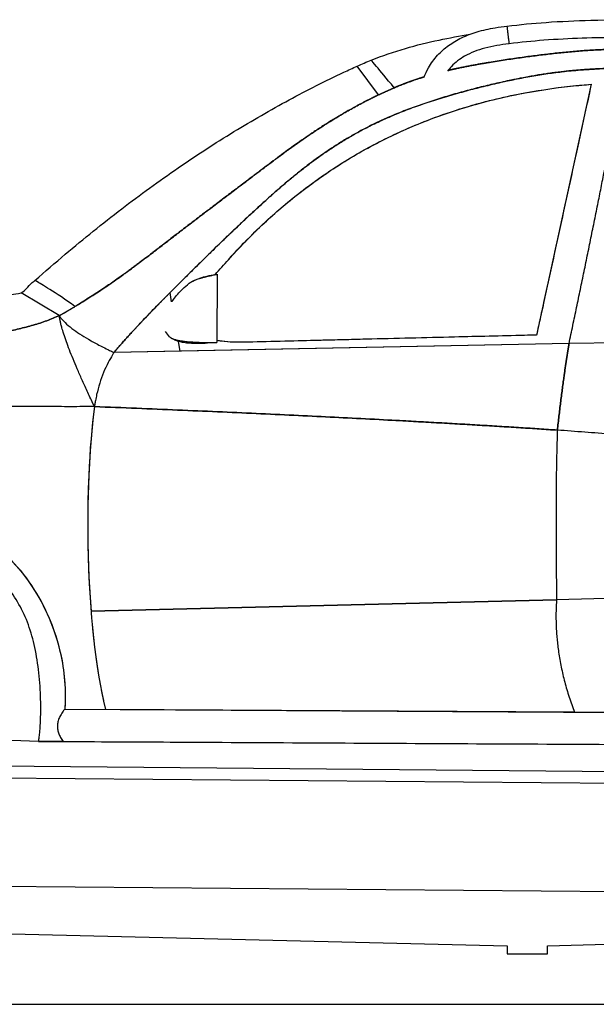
# Model space of a CAD drawing. Header units: millimetres. Extents: x -411 to 6777, y 0 to 7277.
# Tile 3 of 16: x 1685 to 3122, y 0 to 2454. Entities that reach past the tile are written whole.
import ezdxf

# ---------------------------------------------------------------- set-up
doc = ezdxf.new("R2010")
doc.units = ezdxf.units.MM
doc.linetypes.add('AM_DIN_F_W050', pattern=[6.25, 4.75, -1.5])
for name, color, linetype, lineweight in [('AM_3', 6, 'AM_DIN_F_W050', 25), ('car', 10, 'Continuous', 25), ('Gebäude', 7, 'Continuous', 25), ('Plattform', 7, 'Continuous', 25)]:
    doc.layers.add(name, color=color, linetype=linetype, lineweight=lineweight)
doc.layers.get('AM_3').off()

# ---------------------------------------------------------------- blocks, each defined once
blk = doc.blocks.new('UG Plattfrom Gl550')
at = {"layer": 'Plattform'}
for p, q in [((498.3, 603.8), (5435.1, 560.7)), ((5429.8, 530.7), (503, 573.7)), ((5347, 261.5), (621.4, 302.7))]:
    blk.add_line(p, q, dxfattribs=at)
blk = doc.blocks.new('Gebäude_390_GT240')
at = {"layer": 'Gebäude'}
for p, q in [((630.1, 200), (2900, 146.1)), ((3000, 146.1), (5231.6, 200)), ((2900, 146.1), (2900, 126.1)), ((2900, 126.1), (3000, 126.1)), ((3000, 126.1), (3000, 146.1)), ((0, 0), (5900, 0))]:
    blk.add_line(p, q, dxfattribs=at)
blk = doc.blocks.new('car_210_UG')
at = {"layer": 'car'}
for p, q in [((2904.2, 2393.5), (2904.2, 2393.5)), ((2904.2, 2393.5), (2904.2, 2393.5)), ((2578.7, 2266.5), (2525.9, 2338.1)), ((2578.7, 2266.5), (2525.9, 2338.1)), ((3109.2, 2292.8), (2972.8, 1667.8)), ((2177.3, 1819.4), (2176, 1649.4)), ((2177.3, 1819.4), (2176, 1649.4)), ((1783.6, 1716.2), (1688.3, 1772.8)), ((1783.6, 1716.2), (1688.3, 1772.8)), ((2063.5, 1750.4), (2059.6, 1773.6)), ((2063.5, 1750.4), (2059.6, 1773.6)), ((3053.7, 1646.5), (1919.9, 1624.2)), ((2084.5, 1627.5), (2080.3, 1652.1)), ((2084.5, 1627.5), (2080.3, 1652.1)), ((3053.7, 1646.5), (2084.5, 1627.5)), ((2972.8, 1667.8), (2255.3, 1650.2)), ((3969.3, 1662.9), (3053.7, 1646.5)), ((3969.3, 1662.9), (3053.7, 1646.5)), ((2084.5, 1627.5), (1919.9, 1624.2)), ((3022.7, 1008.2), (1862.6, 980.1)), ((1862.6, 980.1), (3022.7, 1008.2)), ((3637, 1023.1), (3022.7, 1008.2)), ((3637, 1023.1), (3022.7, 1008.2)), ((1797.4, 735.8), (3547.2, 725)), ((3067.3, 727.9), (1899.1, 735.1)), ((3547.2, 725), (3067.3, 727.9)), ((1732, 655.3), (1665.5, 657.6)), ((1793.2, 655.1), (3521.4, 645.8))]:
    blk.add_line(p, q, dxfattribs=at)
for points, degree, knots in [([(2899.1, 2437.5), (2931.4, 2441.8), (2963.9, 2444.8), (3033.5, 2449.7), (3070.7, 2451.3), (3155.3, 2453.6), (3202.8, 2453.8), (3261.4, 2453.2), (3272.5, 2453), (3283.7, 2452.8)], 3, [0, 0, 0, 0, 9.77904, 9.77904, 20.941812, 20.941812, 35.179557, 35.179557, 38.521706, 38.521706, 38.521706, 38.521706]), ([(2692.1, 2309.4), (2695.3, 2317.9), (2699.2, 2326.2), (2709.9, 2345.1), (2717.5, 2355.6), (2734.3, 2374), (2743.6, 2382.2), (2763.8, 2396.8), (2774.8, 2403.2), (2798.6, 2414.5), (2811.5, 2419.4), (2839.4, 2427.8), (2854.5, 2431.1), (2879.5, 2435.2), (2889.3, 2436.5), (2899.1, 2437.5)], 3, [1.264234, 1.264234, 1.264234, 1.264234, 3.985426, 3.985426, 7.804494, 7.804494, 11.486661, 11.486661, 15.274311, 15.274311, 19.381898, 19.381898, 24.012787, 24.012787, 26.971741, 26.971741, 26.971741, 26.971741]), ([(2899.1, 2437.3), (2899.1, 2437.3), (2899.1, 2437.3), (2899.1, 2436.9), (2899.2, 2436.3), (2899.5, 2433.9), (2899.7, 2431.9), (2900.1, 2428.2), (2900.3, 2426.5), (2900.7, 2423.1), (2900.9, 2421.6), (2901.2, 2418.5), (2901.4, 2417), (2901.6, 2415.5)], 3, [-3.997518, -3.997518, -3.997518, -3.997518, -3.942916, -3.942916, -3.009067, -3.009067, -1.744408, -1.744408, -0.986521, -0.986521, -0.46223, -0.46223, 0, 0, 0, 0]), ([(2560.9, 2352.9), (2588.7, 2364), (2617.1, 2373.8), (2673.7, 2390.3), (2701.8, 2397.2), (2755.5, 2408.5), (2781.2, 2413.1), (2806.9, 2417.4)], 3, [0, 0, 0, 0, 8.997973, 8.997973, 17.660942, 17.660942, 25.477208, 25.477208, 25.477208, 25.477208]), ([(2901.6, 2415.5), (2901.7, 2414.3), (2901.9, 2413.1), (2902.1, 2410.9), (2902.3, 2409.8), (2902.6, 2406.7), (2902.8, 2405), (2903.3, 2400.5), (2903.6, 2398.1), (2904.1, 2394.6), (2904.2, 2393.6), (2904.2, 2393.5)], 3, [-17.744996, -17.744996, -17.744996, -17.744996, -17.385315, -17.385315, -17.026337, -17.026337, -16.295265, -16.295265, -14.840371, -14.840371, -13.313088, -13.313088, -13.313088, -13.313088]), ([(3282.2, 2408.6), (3248.9, 2409.2), (3215.5, 2409.4), (3118.5, 2408.9), (3054.6, 2407.1), (2962, 2400.2), (2933, 2397.4), (2904.2, 2393.5)], 3, [0, 0, 0, 0, 10.000544, 10.000544, 29.129081, 29.129081, 37.858401, 37.858401, 37.858401, 37.858401]), ([(2904.2, 2393.5), (2883.8, 2391.5), (2863.5, 2388.2), (2826.4, 2378), (2809.3, 2371.6), (2781.6, 2355.8), (2770.2, 2347.2), (2757.1, 2333.5), (2753.8, 2329.6), (2750.8, 2325.5)], 3, [0, 0, 0, 0, 6.135353, 6.135353, 11.537833, 11.537833, 15.712701, 15.712701, 17.234041, 17.234041, 17.234041, 17.234041]), ([(2752, 2327.2), (2774.7, 2332.5), (2853.9, 2349), (3003.9, 2369.2), (3156.2, 2388.1), (3462.1, 2371.3), (3590.1, 2362.2), (3719.6, 2326.8), (3789, 2302.8), (3804.4, 2297.2)], 4, [0.3893435, 0.3893435, 0.3893435, 0.3893435, 0.3893435, 0.4187311, 0.4880978, 0.5580363, 0.6275161, 0.6964337, 0.7167069, 0.7167069, 0.7167069, 0.7167069, 0.7167069]), ([(3804.4, 2297.2), (3789, 2302.8), (3719.6, 2326.8), (3590.1, 2362.2), (3462.1, 2371.3), (3156.2, 2388.1), (3003.9, 2369.2), (2853.9, 2349), (2774.7, 2332.5), (2752, 2327.2)], 4, [-0.7167069, -0.7167069, -0.7167069, -0.7167069, -0.7167069, -0.6964337, -0.6275161, -0.5580363, -0.4880978, -0.4187311, -0.3893435, -0.3893435, -0.3893435, -0.3893435, -0.3893435]), ([(1723, 1803.9), (1747.9, 1826), (1773.1, 1847.8), (1844.6, 1908.1), (1891.4, 1945.8), (1985.1, 2017.5), (2032, 2051.5), (2125.3, 2115.7), (2171.6, 2145.9), (2263.9, 2202.4), (2309.8, 2228.9), (2401.2, 2278.2), (2446.7, 2301.2), (2503.8, 2328), (2514.8, 2333.1), (2525.9, 2338.1)], 3, [0, 0, 0, 0, 10.000745, 10.000745, 28.029087, 28.029087, 45.39996, 45.39996, 61.987001, 61.987001, 77.873249, 77.873249, 93.144914, 93.144914, 96.792036, 96.792036, 96.792036, 96.792036]), ([(1919.9, 1624.2), (1989.6, 1710.1), (2242.1, 1951.9), (2364.4, 2081.7), (2627.5, 2237.5), (2953.7, 2318.6), (3130.7, 2339.6), (3557.4, 2330.6), (3859.6, 2219.6), (4176.6, 2088.8), (4387.2, 1816.4), (4441.1, 1729.3)], 4, [0, 0, 0, 0, 0, 0.218342, 0.304256, 0.388323, 0.481285, 0.576717, 0.671011, 0.769657, 1, 1, 1, 1, 1]), ([(3191.2, 2333.3), (3148.9, 2332.7), (3040.3, 2328.1), (2914.2, 2308.8), (2627.5, 2237.5), (2403.6, 2104.9), (2290.3, 1999.7), (2144.8, 1859.5), (2059.6, 1773.6)], 4, [-0.5332758, -0.5332758, -0.5332758, -0.5332758, -0.5332758, -0.4812849, -0.3883234, -0.3042561, -0.2183425, -0.0717077, -0.0717077, -0.0717077, -0.0717077, -0.0717077]), ([(2618.1, 2284.1), (2598.5, 2307.8), (2583.6, 2325.7), (2567.2, 2345.3), (2563.1, 2350.3), (2561.3, 2352.4), (2561.1, 2352.6), (2560.9, 2352.8), (2560.9, 2352.9), (2560.9, 2352.9)], 3, [0, 0, 0, 0, 35.456812, 35.456812, 59.980561, 59.980561, 64.561387, 64.561387, 67.046567, 67.046567, 67.046567, 67.046567]), ([(2618.1, 2284.1), (2598.5, 2307.8), (2583.6, 2325.7), (2567.2, 2345.3), (2563.1, 2350.3), (2561.3, 2352.4), (2561.1, 2352.6), (2560.9, 2352.8), (2560.9, 2352.9), (2560.9, 2352.9)], 3, [0, 0, 0, 0, 35.456812, 35.456812, 59.980561, 59.980561, 64.561387, 64.561387, 67.046567, 67.046567, 67.046567, 67.046567]), ([(1783.6, 1716.2), (1931.9, 1801.1), (1994.7, 1861.1), (2229.8, 2034.7), (2415.3, 2178), (2542.3, 2251.8), (2627.9, 2290.2), (2681.9, 2307.9), (2692.8, 2311.2)], 4, [0, 0, 0, 0, 0, 0.1645444, 0.2276337, 0.2904721, 0.3537602, 0.3692482, 0.3692482, 0.3692482, 0.3692482, 0.3692482]), ([(2692.8, 2311.2), (2681.9, 2307.9), (2662.6, 2301.6), (2644.1, 2294.8), (2626.1, 2287.5), (2618.1, 2284.1)], 4, [-0.36924822, -0.36924822, -0.36924822, -0.36924822, -0.36924822, -0.3537602, -0.34107494, -0.34107494, -0.34107494, -0.34107494, -0.34107494]), ([(2204.8, 1855.4), (2233.2, 1887.2), (2263.1, 1917.8), (2308.2, 1959.9), (2322.1, 1972.4), (2362.9, 2007.3), (2390.2, 2028.8), (2436.7, 2062.5), (2455.6, 2075.5), (2511.4, 2111.5), (2549.3, 2133.2), (2627.5, 2172.6), (2667.4, 2190.2), (2763.8, 2226.9), (2820.5, 2244), (2915.5, 2266.3), (2953.2, 2273.6), (3030.4, 2285.3), (3069.8, 2289.8), (3109.2, 2292.8)], 3, [0, 0, 0, 0, 12.91931, 12.91931, 18.550502, 18.550502, 29.024386, 29.024386, 35.948736, 35.948736, 49.138717, 49.138717, 62.34892, 62.34892, 80.229151, 80.229151, 91.83023, 91.83023, 103.771275, 103.771275, 103.771275, 103.771275]), ([(2204.8, 1855.4), (2224.5, 1877.4), (2244.9, 1899), (2266.1, 1919.9), (2286.6, 1940.1), (2307.7, 1959.8), (2329.6, 1978.7), (2345.1, 1992.2), (2360.9, 2005.3), (2376.9, 2017.9), (2400.3, 2036.4), (2424.3, 2054), (2449, 2070.8), (2479.2, 2091.4), (2510.4, 2110.6), (2542.4, 2128.5), (2573.6, 2145.9), (2605.6, 2162), (2638.2, 2176.7), (2660, 2186.5), (2682, 2195.7), (2704.4, 2204.3), (2737, 2216.8), (2770, 2227.9), (2803.4, 2237.8), (2849.8, 2251.5), (2897.1, 2262.7), (2944.8, 2271.5), (2971.9, 2276.6), (2999.3, 2280.8), (3026.7, 2284.4), (3046.2, 2286.9), (3065.7, 2289), (3085.3, 2290.8), (3093.2, 2291.5), (3101.2, 2292.2), (3109.2, 2292.8)], 3, [0, 0, 0, 0, 8.965766, 8.965766, 8.965766, 17.654018, 17.654018, 17.654018, 23.811707, 23.811707, 23.811707, 32.824354, 32.824354, 32.824354, 43.905973, 43.905973, 43.905973, 54.694049, 54.694049, 54.694049, 61.916239, 61.916239, 61.916239, 72.438578, 72.438578, 72.438578, 87.084642, 87.084642, 87.084642, 95.427959, 95.427959, 95.427959, 101.358107, 101.358107, 101.358107, 103.771275, 103.771275, 103.771275, 103.771275]), ([(3109.2, 2292.8), (3107, 2283.1), (3104.9, 2273.4), (3102.8, 2263.7), (3093.7, 2222), (3084.6, 2180.2), (3075.5, 2138.4), (3058.5, 2060.5), (3041.4, 1982.4), (3024.3, 1903.9), (3015.8, 1864.7), (3007.2, 1825.5), (2998.6, 1786.1), (2994.3, 1766.4), (2990, 1746.7), (2985.7, 1727), (2983, 1714.6), (2980.3, 1702.2), (2977.6, 1689.8), (2976, 1682.5), (2974.4, 1675.1), (2972.8, 1667.8)], 3, [-64.822443, -64.822443, -64.822443, -64.822443, -61.78166, -61.78166, -61.78166, -48.709101, -48.709101, -48.709101, -24.379614, -24.379614, -24.379614, -12.21487, -12.21487, -12.21487, -6.132499, -6.132499, -6.132499, -2.311323, -2.311323, -2.311323, -0.050127, -0.050127, -0.050127, -0.050127]), ([(2578.7, 2266.5), (2557.2, 2256.2), (2497.8, 2225.5), (2400.4, 2166.5), (2235.9, 2039.4), (2013.3, 1874.8), (1942.4, 1810.8), (1822.5, 1738.9)], 4, [-0.3252889, -0.3252889, -0.3252889, -0.3252889, -0.3252889, -0.2904721, -0.2276337, -0.1645444, -0.0115677, -0.0115677, -0.0115677, -0.0115677, -0.0115677]), ([(2116, 1802.1), (2122.2, 1805.2), (2128.2, 1807.6), (2140.3, 1811.8), (2146.4, 1813.6), (2159.3, 1816.7), (2166, 1817.9), (2172.7, 1818.9), (2174.1, 1819.1), (2175.5, 1819.2), (2175.8, 1819.2), (2176, 1819.3)], 3, [0, 0, 0, 0, 2.408629, 2.408629, 5.218131, 5.218131, 8.818777, 8.818777, 9.97146, 9.97146, 10.225601, 10.225601, 10.225601, 10.225601]), ([(1688.3, 1772.8), (1694.5, 1776.5), (1700, 1781.5), (1709.7, 1792.4), (1714.6, 1798.2), (1721.4, 1802.9), (1722.2, 1803.4), (1723, 1803.9)], 3, [0, 0, 0, 0, 2.168459, 2.168459, 4.394431, 4.394431, 4.667317, 4.667317, 4.667317, 4.667317]), ([(1822.5, 1738.9), (1798.5, 1756.4), (1777, 1770.7), (1744.5, 1791.4), (1733, 1798.2), (1725.5, 1802.5), (1724.3, 1803.2), (1723.2, 1803.8), (1723, 1803.9), (1723, 1803.9), (1723, 1803.9), (1723, 1803.9)], 3, [0, 0, 0, 0, 29.138736, 29.138736, 56.652867, 56.652867, 64.759262, 64.759262, 69.364427, 69.364427, 69.811859, 69.811859, 69.811859, 69.811859]), ([(1822.5, 1738.9), (1798.5, 1756.4), (1777, 1770.7), (1744.5, 1791.4), (1733, 1798.2), (1725.5, 1802.5), (1724.3, 1803.2), (1723.2, 1803.8), (1723, 1803.9), (1723, 1803.9), (1723, 1803.9), (1723, 1803.9)], 3, [0, 0, 0, 0, 29.138736, 29.138736, 56.652867, 56.652867, 64.759262, 64.759262, 69.364427, 69.364427, 69.811859, 69.811859, 69.811859, 69.811859]), ([(2064.5, 1751.8), (2065.7, 1753.3), (2066.9, 1754.9), (2074.6, 1764.9), (2082.3, 1774.1), (2096.2, 1787.8), (2101.3, 1792.4), (2106.6, 1796.5)], 3, [3.405904, 3.405904, 3.405904, 3.405904, 4.235808, 4.235808, 8.726509, 8.726509, 10.991864, 10.991864, 10.991864, 10.991864]), ([(513.8, 1484.5), (524.7, 1500.8), (536.6, 1516.5), (562.8, 1546.4), (577.1, 1560.6), (607.3, 1586.9), (623.2, 1598.9), (656.6, 1621.1), (674.2, 1631.3), (711.3, 1650.1), (731, 1658.7), (772.6, 1674.5), (794.7, 1681.5), (841.9, 1694.6), (867.1, 1700.3), (921.4, 1710.8), (950.6, 1715.2), (1014.3, 1723.3), (1049, 1726.5), (1126.9, 1732.5), (1170.1, 1734.8), (1275.3, 1739.6), (1337.3, 1741.8), (1478.8, 1749), (1558.4, 1754.6), (1654.4, 1767.5), (1671.4, 1770), (1688.3, 1772.8)], 3, [0.270374, 0.270374, 0.270374, 0.270374, 6.155284, 6.155284, 12.192442, 12.192442, 18.148157, 18.148157, 24.229064, 24.229064, 30.638781, 30.638781, 37.58993, 37.58993, 45.327132, 45.327132, 54.16917, 54.16917, 64.606569, 64.606569, 77.605324, 77.605324, 96.200424, 96.200424, 120.109088, 120.109088, 125.250386, 125.250386, 125.250386, 125.250386]), ([(1783.6, 1716.2), (1783.9, 1715.7), (1784.1, 1715.2), (1784.5, 1714.7), (1785.7, 1712.9), (1787, 1711), (1788.6, 1709), (1795.6, 1700.2), (1806.1, 1690.8), (1820.1, 1680.7), (1831.8, 1672.2), (1846, 1663.2), (1862.6, 1653.8), (1870.9, 1649.1), (1879.9, 1644.3), (1889.4, 1639.4), (1894.2, 1636.9), (1899.1, 1634.4), (1904.2, 1631.9), (1907.2, 1630.4), (1910.3, 1628.9), (1913.4, 1627.4), (1915.3, 1626.4), (1917.3, 1625.5), (1919.2, 1624.5), (1919.5, 1624.4), (1919.7, 1624.3), (1919.9, 1624.2)], 3, [0, 0, 0, 0, 0.019238, 0.019238, 0.019238, 0.093637, 0.093637, 0.093637, 0.432419, 0.432419, 0.432419, 0.71621, 0.71621, 0.71621, 0.858105, 0.858105, 0.858105, 0.929052, 0.929052, 0.929052, 0.971227, 0.971227, 0.971227, 0.997103, 0.997103, 0.997103, 1, 1, 1, 1]), ([(1783.6, 1716.2), (1783.9, 1715.7), (1784.1, 1715.2), (1784.5, 1714.7), (1785.7, 1712.9), (1787, 1711), (1788.6, 1709), (1795.6, 1700.2), (1806.1, 1690.8), (1820.1, 1680.7), (1831.8, 1672.2), (1846, 1663.2), (1862.6, 1653.8), (1870.9, 1649.1), (1879.9, 1644.3), (1889.4, 1639.4), (1894.2, 1636.9), (1899.1, 1634.4), (1904.2, 1631.9), (1907.2, 1630.4), (1910.3, 1628.9), (1913.4, 1627.4), (1915.3, 1626.4), (1917.3, 1625.5), (1919.2, 1624.5), (1919.5, 1624.4), (1919.7, 1624.3), (1919.9, 1624.2)], 3, [0, 0, 0, 0, 0.019238, 0.019238, 0.019238, 0.093637, 0.093637, 0.093637, 0.432419, 0.432419, 0.432419, 0.71621, 0.71621, 0.71621, 0.858105, 0.858105, 0.858105, 0.929052, 0.929052, 0.929052, 0.971227, 0.971227, 0.971227, 0.997103, 0.997103, 0.997103, 1, 1, 1, 1]), ([(2152.6, 1647.4), (2145.2, 1646.9), (2137.4, 1646.5), (2122.4, 1646.5), (2115.2, 1646.6), (2103.1, 1647.6), (2098.3, 1648.2), (2089.9, 1649.7), (2086.4, 1650.4), (2079.9, 1652.2), (2076.9, 1653.2), (2070.8, 1655.6), (2067.6, 1657.2), (2063.3, 1659.8), (2061.8, 1660.8), (2060.4, 1661.8)], 3, [4.210285, 4.210285, 4.210285, 4.210285, 7.247719, 7.247719, 9.832163, 9.832163, 11.419985, 11.419985, 12.516656, 12.516656, 13.450932, 13.450932, 14.516374, 14.516374, 15.14269, 15.14269, 15.14269, 15.14269]), ([(2255.3, 1650.2), (2237.1, 1649.5), (2219.4, 1649.5), (2203, 1650.8), (2193.5, 1651.5), (2184.5, 1652.7), (2176, 1654.3)], 3, [0, 0, 0, 0, 5.459323, 5.459323, 5.459323, 8.614484, 8.614484, 8.614484, 8.614484]), ([(2972.8, 1667.8), (2962.9, 1667.6), (2953, 1667.3), (2943.2, 1667.1), (2883.7, 1665.6), (2825.8, 1664.2), (2768.1, 1662.8), (2695.1, 1661), (2622.5, 1659.2), (2547.3, 1657.4), (2528.5, 1656.9), (2509.6, 1656.4), (2490.4, 1656), (2481.4, 1655.8), (2472.4, 1655.5), (2463.3, 1655.3), (2457.2, 1655.2), (2451, 1655), (2444.9, 1654.9), (2441.9, 1654.8), (2439, 1654.7), (2436.1, 1654.6), (2433.2, 1654.6), (2430.1, 1654.5), (2426.8, 1654.4), (2384.1, 1653.4), (2309.1, 1651.5), (2255.3, 1650.2)], 3, [-98.394615, -98.394615, -98.394615, -98.394615, -93.993674, -93.993674, -93.993674, -67.371772, -67.371772, -67.371772, -33.710856, -33.710856, -33.710856, -25.295627, -25.295627, -25.295627, -21.342008, -21.342008, -21.342008, -18.6805, -18.6805, -18.6805, -17.413348, -17.413348, -17.413348, -16.17151, -16.17151, -16.17151, -0.04994, -0.04994, -0.04994, -0.04994]), ([(1919.9, 1624.2), (1918.7, 1622.3), (1917.5, 1620.4), (1916.3, 1618.5), (1912.5, 1612.4), (1908.9, 1606.1), (1905.6, 1599.7), (1897.1, 1583.3), (1890, 1566), (1884.2, 1547.6), (1881.4, 1538.5), (1878.9, 1529), (1876.7, 1519.4), (1875.6, 1514.5), (1874.6, 1509.7), (1873.7, 1504.7), (1873.1, 1501.5), (1872.6, 1498.3), (1872.1, 1495.1), (1871.8, 1493.3), (1871.5, 1491.5), (1871.2, 1489.6)], 3, [-1, -1, -1, -1, -0.950775, -0.950775, -0.950775, -0.794395, -0.794395, -0.794395, -0.397197, -0.397197, -0.397197, -0.198599, -0.198599, -0.198599, -0.099299, -0.099299, -0.099299, -0.035932, -0.035932, -0.035932, 0, 0, 0, 0]), ([(1919.9, 1624.2), (1918.7, 1622.3), (1917.5, 1620.4), (1916.3, 1618.5), (1912.5, 1612.4), (1908.9, 1606.1), (1905.6, 1599.7), (1897.1, 1583.3), (1890, 1566), (1884.2, 1547.6), (1881.4, 1538.5), (1878.9, 1529), (1876.7, 1519.4), (1875.6, 1514.5), (1874.6, 1509.7), (1873.7, 1504.7), (1873.1, 1501.5), (1872.6, 1498.3), (1872.1, 1495.1), (1871.8, 1493.3), (1871.5, 1491.5), (1871.2, 1489.6)], 3, [-1, -1, -1, -1, -0.950775, -0.950775, -0.950775, -0.794395, -0.794395, -0.794395, -0.397197, -0.397197, -0.397197, -0.198599, -0.198599, -0.198599, -0.099299, -0.099299, -0.099299, -0.035932, -0.035932, -0.035932, 0, 0, 0, 0]), ([(864.6, 1000.3), (866.8, 1004.4), (869.1, 1008.5), (871.4, 1012.5), (874.2, 1017.4), (877, 1022.2), (879.9, 1026.9), (888.2, 1040.5), (897.2, 1053.6), (906.8, 1066.3), (923.9, 1088.8), (942.9, 1109.9), (963.5, 1129.2), (985.7, 1149.9), (1009.7, 1168.6), (1035.3, 1184.9), (1053.3, 1196.4), (1072.1, 1206.8), (1091.4, 1215.9), (1117.4, 1228.1), (1144.4, 1238), (1172.1, 1245.6), (1206, 1254.8), (1240.8, 1260.4), (1275.9, 1262.3), (1311.3, 1264.1), (1346.8, 1262.2), (1381.8, 1256.5), (1418.1, 1250.7), (1453.7, 1240.7), (1487.8, 1227), (1518.9, 1214.4), (1548.7, 1198.8), (1576.6, 1180.2), (1609.8, 1158.2), (1640.2, 1132.2), (1667.2, 1103), (1689.4, 1078.9), (1709.2, 1052.6), (1726.2, 1024.6), (1741.4, 999.6), (1754.3, 973.4), (1764.8, 946.2), (1774.9, 920.4), (1782.7, 893.8), (1788.2, 866.8), (1792.7, 844.7), (1795.7, 822.5), (1797.2, 800.5), (1797.7, 793.4), (1798, 786.3), (1798.2, 779.2), (1798.3, 774.5), (1798.4, 769.8), (1798.4, 765.2), (1798.4, 762.1), (1798.3, 759), (1798.3, 755.9), (1798.2, 753), (1798.1, 750.1), (1798, 747.3), (1797.9, 745.2), (1797.8, 743.1), (1797.7, 741), (1797.6, 739.3), (1797.5, 737.6), (1797.4, 735.8)], 3, [-138.45697, -138.45697, -138.45697, -138.45697, -137.055536, -137.055536, -137.055536, -135.388946, -135.388946, -135.388946, -130.628461, -130.628461, -130.628461, -122.168917, -122.168917, -122.168917, -113.092518, -113.092518, -113.092518, -106.696109, -106.696109, -106.696109, -98.112754, -98.112754, -98.112754, -87.618376, -87.618376, -87.618376, -77.024419, -77.024419, -77.024419, -66.022833, -66.022833, -66.022833, -55.972062, -55.972062, -55.972062, -44.051267, -44.051267, -44.051267, -34.236995, -34.236995, -34.236995, -25.510031, -25.510031, -25.510031, -17.211209, -17.211209, -17.211209, -10.421535, -10.421535, -10.421535, -8.225168, -8.225168, -8.225168, -6.761349, -6.761349, -6.761349, -5.779988, -5.779988, -5.779988, -4.868611, -4.868611, -4.868611, -4.186401, -4.186401, -4.186401, -3.631861, -3.631861, -3.631861, -3.631861]), ([(864.6, 1000.3), (868.1, 1006.8), (871.7, 1013.2), (890.9, 1045.6), (908.7, 1070.2), (962.9, 1132.4), (1003.2, 1166), (1087.7, 1216.5), (1130.6, 1234.6), (1208.6, 1255.2), (1242.6, 1260.5), (1310, 1264), (1343.1, 1262.4), (1416.5, 1251.4), (1456.3, 1240.2), (1530.7, 1209), (1565.2, 1189.4), (1620.9, 1148.3), (1643.2, 1128.5), (1684.8, 1084.3), (1703.8, 1059.9), (1737, 1007.9), (1751.2, 980.3), (1774.6, 922), (1783.6, 891.3), (1794.1, 836.2), (1796.9, 812.1), (1798.7, 770.4), (1798.5, 752.9), (1797.4, 735.8)], 3, [-138.45697, -138.45697, -138.45697, -138.45697, -136.252918, -136.252918, -127.187492, -127.187492, -111.604754, -111.604754, -97.774646, -97.774646, -87.518047, -87.518047, -77.626977, -77.626977, -65.326261, -65.326261, -53.494168, -53.494168, -44.571649, -44.571649, -35.338748, -35.338748, -26.083345, -26.083345, -16.541869, -16.541869, -9.16094, -9.16094, -3.631861, -3.631861, -3.631861, -3.631861]), ([(1732, 655.3), (1732.6, 658.7), (1733.2, 662.4), (1733.7, 666.4), (1734.3, 670.7), (1734.8, 675.4), (1735.2, 680.4), (1736, 689), (1736.5, 698.5), (1736.9, 708.6), (1737.6, 726.9), (1737.7, 747.2), (1736.9, 768.1), (1736.1, 789.8), (1734.5, 812.3), (1731.8, 834.2), (1729.2, 855.6), (1725.6, 876.6), (1721, 896.6), (1716.4, 916.1), (1710.8, 934.7), (1704.1, 952.2), (1697.2, 970), (1689.1, 986.7), (1679.7, 1002.6), (1670.2, 1018.7), (1659.3, 1034.1), (1646.9, 1049.1), (1635.2, 1063.3), (1622.1, 1077.3), (1607.9, 1090.8), (1587.8, 1109.9), (1565.3, 1128.2), (1541.3, 1144.4), (1525.3, 1155.2), (1508.7, 1165.1), (1491.6, 1173.6), (1470.5, 1184.2), (1448.7, 1193), (1426.4, 1199.7), (1401.8, 1207.2), (1376.5, 1212.3), (1350.7, 1215.4), (1325.5, 1218.4), (1299.7, 1219.4), (1273.7, 1218.2), (1246.6, 1216.9), (1219.3, 1213.3), (1192.2, 1206.7), (1167.6, 1200.7), (1143.2, 1192.4), (1119.6, 1181.7), (1094, 1170.1), (1069.2, 1155.8), (1046.2, 1139.4), (1026.5, 1125.4), (1008.2, 1109.9), (991.6, 1093.5), (974.3, 1076.4), (958.8, 1058.3), (945.4, 1039.5), (925.5, 1011.8), (910, 982.9), (898.2, 953.6), (885.1, 921.2), (876.5, 888.4), (871.3, 855.8), (866.7, 826.7), (864.8, 797.8), (864.7, 769.3), (864.7, 755), (865.2, 740.9), (866.1, 726.8), (866.5, 719.6), (867, 712.4), (867.6, 705.3), (868.1, 700.2), (868.5, 695.1), (869, 690), (869.2, 688.2), (869.4, 686.5), (869.6, 684.7)], 3, [0, 0, 0, 0, 0.011018, 0.011018, 0.011018, 0.023022, 0.023022, 0.023022, 0.043824, 0.043824, 0.043824, 0.081713, 0.081713, 0.081713, 0.121324, 0.121324, 0.121324, 0.159864, 0.159864, 0.159864, 0.197441, 0.197441, 0.197441, 0.235401, 0.235401, 0.235401, 0.273728, 0.273728, 0.273728, 0.310088, 0.310088, 0.310088, 0.361343, 0.361343, 0.361343, 0.395554, 0.395554, 0.395554, 0.437791, 0.437791, 0.437791, 0.484325, 0.484325, 0.484325, 0.529861, 0.529861, 0.529861, 0.577215, 0.577215, 0.577215, 0.620142, 0.620142, 0.620142, 0.666757, 0.666757, 0.666757, 0.706648, 0.706648, 0.706648, 0.748381, 0.748381, 0.748381, 0.810125, 0.810125, 0.810125, 0.878264, 0.878264, 0.878264, 0.939132, 0.939132, 0.939132, 0.969566, 0.969566, 0.969566, 0.985066, 0.985066, 0.985066, 0.996143, 0.996143, 0.996143, 1, 1, 1, 1]), ([(1732, 655.3), (1732.6, 658.7), (1733.2, 662.4), (1733.7, 666.4), (1734.3, 670.7), (1734.8, 675.4), (1735.2, 680.4), (1736, 689), (1736.5, 698.5), (1736.9, 708.6), (1737.6, 726.9), (1737.7, 747.2), (1736.9, 768.1), (1736.1, 789.8), (1734.5, 812.3), (1731.8, 834.2), (1729.2, 855.6), (1725.6, 876.6), (1721, 896.6), (1716.4, 916.1), (1710.8, 934.7), (1704.1, 952.2), (1697.2, 970), (1689.1, 986.7), (1679.7, 1002.6), (1670.2, 1018.7), (1659.3, 1034.1), (1646.9, 1049.1), (1635.2, 1063.3), (1622.1, 1077.3), (1607.9, 1090.8), (1587.8, 1109.9), (1565.3, 1128.2), (1541.3, 1144.4), (1525.3, 1155.2), (1508.7, 1165.1), (1491.6, 1173.6), (1470.5, 1184.2), (1448.7, 1193), (1426.4, 1199.7), (1401.8, 1207.2), (1376.5, 1212.3), (1350.7, 1215.4), (1325.5, 1218.4), (1299.7, 1219.4), (1273.7, 1218.2), (1246.6, 1216.9), (1219.3, 1213.3), (1192.2, 1206.7), (1167.6, 1200.7), (1143.2, 1192.4), (1119.6, 1181.7), (1094, 1170.1), (1069.2, 1155.8), (1046.2, 1139.4), (1026.5, 1125.4), (1008.2, 1109.9), (991.6, 1093.5), (974.3, 1076.4), (958.8, 1058.3), (945.4, 1039.5), (925.5, 1011.8), (910, 982.9), (898.2, 953.6), (885.1, 921.2), (876.5, 888.4), (871.3, 855.8), (866.7, 826.7), (864.8, 797.8), (864.7, 769.3), (864.7, 755), (865.2, 740.9), (866.1, 726.8), (866.5, 719.6), (867, 712.4), (867.6, 705.3), (868.1, 700.2), (868.5, 695.1), (869, 690), (869.2, 688.2), (869.4, 686.5), (869.6, 684.7)], 3, [0, 0, 0, 0, 0.011018, 0.011018, 0.011018, 0.023022, 0.023022, 0.023022, 0.043824, 0.043824, 0.043824, 0.081713, 0.081713, 0.081713, 0.121324, 0.121324, 0.121324, 0.159864, 0.159864, 0.159864, 0.197441, 0.197441, 0.197441, 0.235401, 0.235401, 0.235401, 0.273728, 0.273728, 0.273728, 0.310088, 0.310088, 0.310088, 0.361343, 0.361343, 0.361343, 0.395554, 0.395554, 0.395554, 0.437791, 0.437791, 0.437791, 0.484325, 0.484325, 0.484325, 0.529861, 0.529861, 0.529861, 0.577215, 0.577215, 0.577215, 0.620142, 0.620142, 0.620142, 0.666757, 0.666757, 0.666757, 0.706648, 0.706648, 0.706648, 0.748381, 0.748381, 0.748381, 0.810125, 0.810125, 0.810125, 0.878264, 0.878264, 0.878264, 0.939132, 0.939132, 0.939132, 0.969566, 0.969566, 0.969566, 0.985066, 0.985066, 0.985066, 0.996143, 0.996143, 0.996143, 1, 1, 1, 1]), ([(1874.8, 864.7), (1875.5, 859.7), (1876.8, 850), (1878.3, 840.2), (1879.9, 830), (1880.7, 824.9)], 4, [0.436773, 0.436773, 0.436773, 0.436773, 0.436773, 0.5128703, 0.5860136, 0.5860136, 0.5860136, 0.5860136, 0.5860136]), ([(1888, 784.2), (1888.6, 781), (1890.2, 773.3), (1891.7, 766.1), (1893.3, 758.6), (1894.3, 754.3)], 4, [0.7384657, 0.7384657, 0.7384657, 0.7384657, 0.7384657, 0.7929136, 0.8711376, 0.8711376, 0.8711376, 0.8711376, 0.8711376]), ([(1793.2, 655.1), (1783, 655.1), (1772.7, 655.2), (1762.4, 655.2), (1754.5, 655.2), (1746.6, 655.3), (1738.7, 655.3), (1736.5, 655.3), (1734.3, 655.3), (1732, 655.3)], 3, [0, 0, 0, 0, 3.078917, 3.078917, 3.078917, 5.449118, 5.449118, 5.449118, 6.118865, 6.118865, 6.118865, 6.118865]), ([(1732, 655.3), (1736.7, 655.3), (1741.3, 655.3), (1745.9, 655.3), (1754.3, 655.2), (1762.8, 655.2), (1771.3, 655.2), (1778.6, 655.1), (1785.9, 655.1), (1793.2, 655.1)], 3, [-6.118865, -6.118865, -6.118865, -6.118865, -4.735874, -4.735874, -4.735874, -2.196204, -2.196204, -2.196204, 0, 0, 0, 0]), ([(1793.2, 655.1), (1819.3, 655), (1845.4, 654.8), (1871.5, 654.6), (1963, 654.2), (2054.4, 653.7), (2145.9, 653.2), (2379, 651.9), (2612.1, 650.7), (2845.1, 649.4), (2961.7, 648.8), (3078.2, 648.2), (3194.7, 647.5), (3253, 647.2), (3311.3, 646.9), (3369.5, 646.6), (3398.7, 646.4), (3427.8, 646.3), (3456.9, 646.1), (3472.5, 646), (3488, 646), (3503.5, 645.9), (3509.5, 645.8), (3515.5, 645.8), (3521.4, 645.8)], 3, [0, 0, 0, 0, 7.824639, 7.824639, 7.824639, 35.269161, 35.269161, 35.269161, 105.19106, 105.19106, 105.19106, 140.15201, 140.15201, 140.15201, 157.632485, 157.632485, 157.632485, 166.372722, 166.372722, 166.372722, 171.033923, 171.033923, 171.033923, 172.821052, 172.821052, 172.821052, 172.821052])]:
    blk.add_open_spline(points, degree=degree, knots=knots, dxfattribs=at)
for points, degree in [([(2899.1, 2437.5), (2899.1, 2437.5), (2899.1, 2437.4), (2899.1, 2437.3)], 3), ([(2904.2, 2393.5), (2904.2, 2393.5), (2904.2, 2393.5), (2904.2, 2393.5)], 3), ([(2525.9, 2338.1), (2537.7, 2342.7), (2548.9, 2348.9), (2560.9, 2352.9)], 3), ([(3053.7, 1646.5), (3128.5, 1998.6), (3191.2, 2333.3)], 2), ([(3053.7, 1646.5), (3128.5, 1998.6), (3191.2, 2333.3)], 2), ([(2578.7, 2266.5), (2588.4, 2271.1), (2598.2, 2275.6), (2608.1, 2279.9), (2618.1, 2284.1)], 4), ([(2172.2, 1818.8), (2182.7, 1831.4), (2193.8, 1843.7), (2204.8, 1855.4)], 3), ([(2172.2, 1818.8), (2182.7, 1831.4), (2193.8, 1843.7), (2204.8, 1855.4)], 3), ([(2106.6, 1796.5), (2123.5, 1809.4), (2177.3, 1819.4)], 2), ([(2059.6, 1773.6), (2017.9, 1731.5), (1977.7, 1690.1), (1942.8, 1652.4), (1919.9, 1624.2)], 4), ([(1783.6, 1716.2), (1794, 1722.1), (1803.9, 1727.9), (1813.4, 1733.5), (1822.5, 1738.9)], 4), ([(1783.6, 1716.2), (1517.3, 1596), (991.8, 1677.5), (717.2, 1634.8), (611.2, 1477.9)], 4), ([(611.2, 1477.9), (717.2, 1634.8), (991.8, 1677.5), (1517.3, 1596), (1783.6, 1716.2)], 4), ([(1871.2, 1489.6), (1790.6, 1658.5), (1783.6, 1716.2)], 2), ([(2058.6, 1663.4), (2054.8, 1667.4), (2051.3, 1671.9), (2048.5, 1677.1)], 3), ([(2058.6, 1663.4), (2072.7, 1648.4), (2176, 1649.4)], 2), ([(2255.3, 1650.2), (2226.6, 1649), (2199, 1649.9), (2176, 1654.3)], 3), ([(3053.7, 1646.5), (3038.4, 1554.9), (3024.7, 1430.9)], 2), ([(3024.7, 1430.9), (3038.4, 1554.9), (3053.7, 1646.5)], 2), ([(1871.2, 1489.6), (1617.1, 1487.3), (1213.5, 1502.1), (931.5, 1471.6), (728.9, 1471.8)], 4), ([(1871.2, 1489.6), (1617.1, 1487.3), (1213.5, 1502.1), (931.5, 1471.6), (728.9, 1471.8)], 4), ([(1871.2, 1489.6), (1844.6, 1291.1), (1846.7, 945.8), (1898.8, 735.1)], 3), ([(1871.2, 1489.6), (1853.5, 1357.3), (1848.5, 1159.6), (1862.6, 980.1)], 3), ([(1871.2, 1489.6), (2572.3, 1461.5), (3024.7, 1430.9)], 2), ([(3024.7, 1430.9), (2572.3, 1461.5), (1871.2, 1489.6)], 2), ([(3024.7, 1430.9), (3019.1, 1284.8), (3022.7, 1008.2)], 2), ([(3024.7, 1430.9), (3019.1, 1284.8), (3022.7, 1008.2)], 2), ([(3958.5, 1380.6), (3530.5, 1391.9), (3024.7, 1430.9)], 2), ([(3958.5, 1380.6), (3530.5, 1391.9), (3024.7, 1430.9)], 2), ([(3022.7, 1008.2), (3012.9, 871.3), (3067.3, 727.9)], 2), ([(3022.7, 1008.2), (3012.9, 871.3), (3067.3, 727.9)], 2), ([(1865.6, 945.2), (1866.6, 934.8), (1867.6, 924.2), (1868.8, 913.7), (1869.9, 903.4)], 4), ([(1797.4, 735.8), (1762.7, 694.8), (1793.2, 655.1)], 2), ([(1797.4, 735.8), (1762.7, 694.8), (1793.2, 655.1)], 2), ([(1898.6, 736), (1898.7, 735.6), (1898.8, 735.3), (1898.9, 735.2), (1899, 735.1)], 4), ([(1747.3, 655.3), (1742.2, 655.3), (1737.1, 655.3), (1732, 655.3)], 3), ([(1777.9, 655.1), (1772.5, 655.2), (1767.1, 655.2), (1761.7, 655.2)], 3)]:
    blk.add_open_spline(points, degree=degree, dxfattribs=at)

msp = doc.modelspace()

# ---------------------------------------------------------------- block references
at = {"layer": 'AM_3'}
msp.add_blockref('car_210_UG', (0, 0), dxfattribs=at)
at = {"layer": 'Gebäude'}
msp.add_blockref('Gebäude_390_GT240', (0, 0), dxfattribs=at)
at = {"layer": 'Plattform'}
msp.add_blockref('UG Plattfrom Gl550', (0, 0), dxfattribs=at)

doc.saveas('drawing.dxf')
